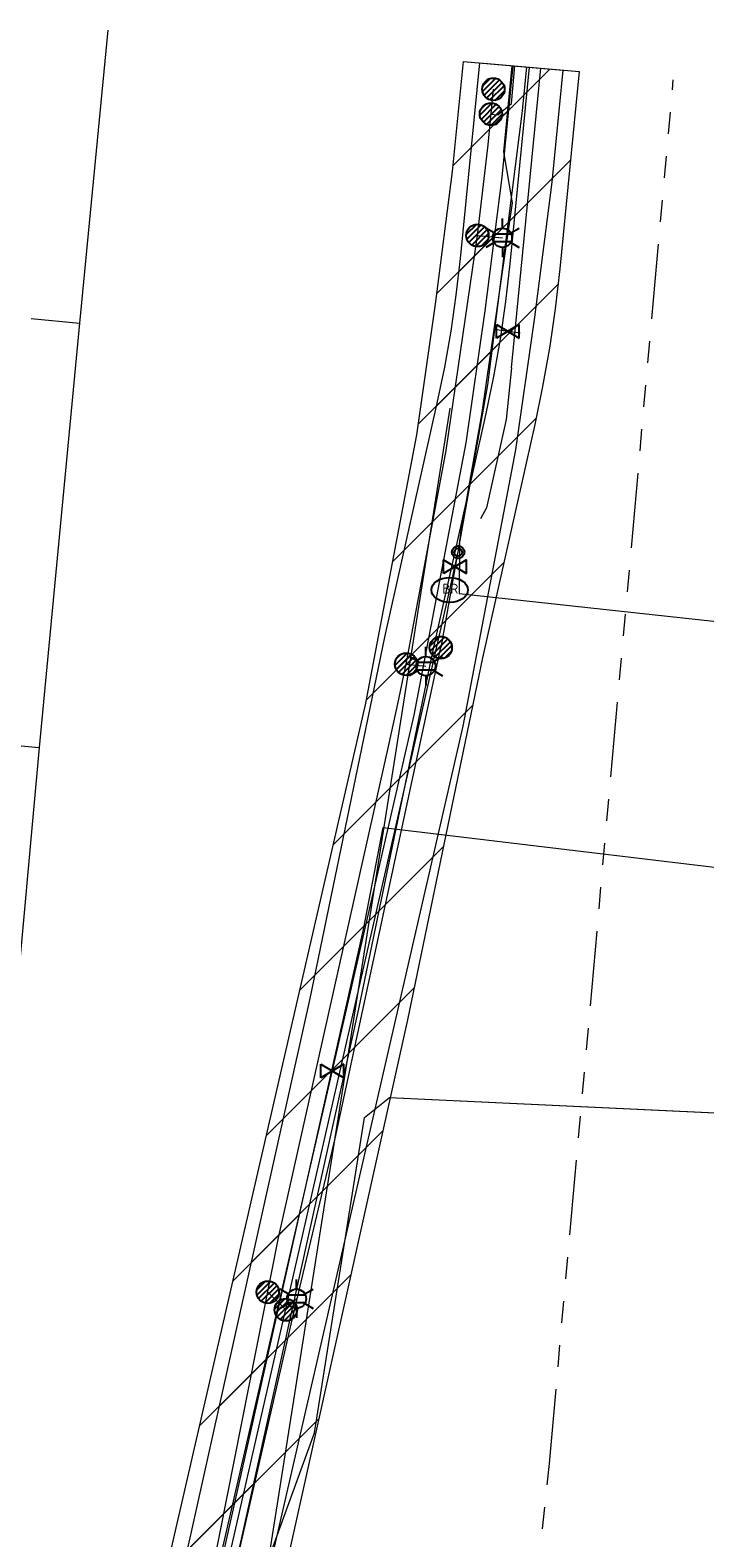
# Model space of a CAD drawing. Header units: metres. Extents: x 197355 to 199157, y 355772 to 356286.
# Tile 207 of 256: x 198036 to 198063, y 356162 to 356223. Entities that reach past the tile are written whole.
import ezdxf
from ezdxf.enums import TextEntityAlignment as Align
from ezdxf.lldxf.tags import DXFTag

# ---------------------------------------------------------------- set-up
doc = ezdxf.new("R2010")
doc.units = ezdxf.units.M
doc.linetypes.add('RI-GWA', pattern=[18.45, 6, -1.8, 1.75, -1.8, 1.75, -1.8, 1.75, -1.8])
for name, color, linetype, lineweight in [('B-WE-KL-BRANDSTOF_ENEXISNETBEHEERB.V.-G', 40, 'KL-BRANDSTOF-N', 18), ('B-WE-KL-BRANDSTOF_ENEXISNETBEHEERB.V.-V', 40, 'Continuous', 18), ('B-WE-KL-DATA_HULPSTUK_KPNB.V.-S', 90, 'Continuous', 25), ('B-WE-KL-DATA_KABELBUNDEL_KPNB.V.-G', 90, 'Continuous', 18), ('B-WE-KL-DATA_KABELBUNDEL_ZIGGOB.V.-G', 94, 'Continuous', 18), ('B-WE-KL-DATA_TELECOM_EUROFIBERNEDERLANDB.V.-G', 98, 'KL-TELECOM-ALGEMEEN-N', 18), ('B-WE-KL-DATA_TELECOM_ZIGGOB.V.-G', 94, 'KL-TELECOM-ALGEMEEN-N', 18), ('B-WE-KL-ET_LS_ENEXISNETBEHEERB.V.-G', 190, 'KL-LS-N', 18), ('B-WE-KL-ET_LS_HULPSTUK_ENEXISNETBEHEERB.V.-S', 190, 'Continuous', 25), ('B-WE-KL-ET_LS_KABELBUNDEL_ENEXISNETBEHEERB.V.-G', 190, 'KL-BUNDEL-N', 18), ('B-WE-KL-GAS_HULPSTUK_ENEXISNETBEHEERB.V.-S', 30, 'Continuous', 25), ('B-WE-KL-GAS_LD_ENEXISNETBEHEERB.V.-G', 50, 'KL-GAS-LD-N', 18), ('B-WE-KL-GAS_LD_HOOFDLEIDING_30 MBAR_PVC_250_ENEXISNETBEHEERB.V.-G', 50, 'KL-GAS-LD-N', 18), ('B-WE-KL-WATER_HULPSTUK_NVWATERLEIDINGMAATSCHAPPIJLIMBURG-S', 170, 'Continuous', 25), ('B-WE-KL-WATER_TRANSPORTLEIDING_NVWATERLEIDINGMAATSCHAPPIJLIMBURG-G', 170, 'KL-WATER-TR-N', 18), ('B-WE-RI-GWA_GEMEENTEROERMOND-G', 30, 'RI-GWA', 18)]:
    doc.layers.add(name, color=color, linetype=linetype, lineweight=lineweight)
doc.styles.add('NLCS-ISO', font='NLCS-ISO.ttf')
doc.styles.get("Standard").update_dxf_attribs({"font": 'isocp.shx'})
tags = doc.linetypes.add('KL-BRANDSTOF-N', pattern='A,4,-0.5,[105,NLCS.SHX,S=0.5,R=0,X=0.75,Y=0],-2,4,-1,["B",Standard,S=1,R=0,X=-0.15,Y=-0.5],-1.5', length=13).pattern_tags.tags
tags[18] = DXFTag(74, 10)
doc.linetypes.add('KL-BUNDEL-N', pattern='A,28,-5,[103,NLCS.SHX,S=1.25,R=0,X=0,Y=0],-5,[103,NLCS.SHX,S=1.25,R=0,X=0,Y=0],-5,[103,NLCS.SHX,S=1.25,R=0,X=0,Y=0],-5,[103,NLCS.SHX,S=1.25,R=0,X=0,Y=0],-5', length=53)
tags = doc.linetypes.add('KL-GAS-LD-N', pattern='A,4,-1,[69,NLCS.SHX,S=0.5,R=0,X=0,Y=0],-1,4,-1,["L",Standard,S=1,R=0,X=0.25,Y=-0.5],-2', length=13).pattern_tags.tags
tags[18] = DXFTag(74, 10)
tags = doc.linetypes.add('KL-LS-N', pattern='A,4,-1,[103,NLCS.SHX,S=0.75,R=0,X=0,Y=0],-1,4,-1,["L",Standard,S=1,R=0,X=0,Y=-0.5],-2', length=13).pattern_tags.tags
tags[18] = DXFTag(74, 10)
doc.linetypes.add('KL-TELECOM-ALGEMEEN-N', pattern='A,7,-1,[101,NLCS.SHX,S=0.5,R=0,X=0,Y=0],-1', length=9)
doc.linetypes.add('KL-WATER-TR-N', pattern='A,7,-0.5,[168,NLCS.SHX,S=0.75,R=0,X=0.75,Y=0],-2,[168,NLCS.SHX,S=0.75,R=0,X=0.75,Y=0],-2', length=11.5)

# ---------------------------------------------------------------- blocks, each defined once
blk = doc.blocks.new('SKL-ET_HULP_MOF-SO')
h = blk.add_hatch()
h.set_pattern_fill('ANSI31', color=256, scale=6, style=0)
h.set_pattern_definition([(45, (-2.25, -126.982), (-0.53033, 0.53033), [])])
edge = h.paths.add_edge_path()
edge.add_arc((0, 0), 2.25, 0, 360)
at = {"linetype": 'Continuous'}
blk.add_circle((0, 0), 2.25, dxfattribs=at)
blk = doc.blocks.new('SKL-WTB_HULP_AFSLUITER-SO')
for p, q in [((2.3, 1.37), (-2.3, -1.37)), ((-2.3, 1.37), (2.3, -1.37)), ((2.3, -1.37), (2.3, 1.37))]:
    blk.add_line(p, q)
at = {"ltscale": 0.1}
blk.add_line((-2.3, -1.37), (-2.3, 1.37), dxfattribs=at)
blk = doc.blocks.new('B-SIE-WEG_LICHTMAST-SO')
at = {"ltscale": 0.1}
for p, q in [((0, 0.386), (0, 0.772)), ((-0.334, 0.193), (-0.668, 0.386)), ((0.334, 0.193), (0.668, 0.386)), ((-0.334, -0.193), (-0.668, -0.386)), ((0, -0.386), (0, -0.772)), ((0.334, -0.193), (0.668, -0.386))]:
    blk.add_line(p, q, dxfattribs=at)
at = {"flags": 128}
for points in [[(-0.354, 0.152), (0.354, 0.152)], [(-0.354, -0.152), (0.354, -0.152)]]:
    blk.add_lwpolyline(points, dxfattribs=at)
at = {"ltscale": 0.1}
blk.add_circle((0, 0), 0.386, dxfattribs=at)
at = {"style": 'NLCS-ISO'}
blk.add_attdef('TYPE', text='', height=0.549, dxfattribs=at).set_placement((0, 0.772), align=Align.BOTTOM_CENTER)
blk = doc.blocks.new('SIE-WEG_STRAATPOT_BRANDKRAAN-SO')
blk.add_ellipse((0, 0), major_axis=(-0.729, 0), ratio=0.685994)
at = {"style": 'NLCS-ISO'}
blk.add_text('BR', height=0.4, dxfattribs=at).set_placement((-0.298, -0.153))
blk = doc.blocks.new('SIE-WEG_AFVALBAK_TYPE_01')
for radius in [0.25, 0.156]:
    blk.add_circle((0, 0), radius)

msp = doc.modelspace()

# ---------------------------------------------------------------- hatches: boundary and pattern name
at = {"layer": 'B-WE-KL-BRANDSTOF_ENEXISNETBEHEERB.V.-V'}
h = msp.add_hatch(dxfattribs=at)
h.set_pattern_fill('ANSI31', color=256, style=0)
h.paths.add_polyline_path([(198053.017, 356221.54), (198057.002, 356221.189), (198056.558, 356216.696), (198055.865, 356211.274), (198055.105, 356205.95), (198052.993, 356194.861), (198044.59, 356158.312), (198044.532, 356158.109), (198044.435, 356157.877), (198044.31, 356157.657), (198044.156, 356157.455), (198043.98, 356157.275), (198043.781, 356157.117), (198043.565, 356156.986), (198043.335, 356156.884), (198043.093, 356156.812), (198042.842, 356156.77), (198042.59, 356156.761), (198042.339, 356156.783), (198042.092, 356156.837), (198041.852, 356156.922), (198041.628, 356157.036), (198041.417, 356157.178), (198041.228, 356157.344), (198041.061, 356157.534), (198040.918, 356157.744), (198040.804, 356157.969), (198040.719, 356158.208), (198040.665, 356158.455), (198040.642, 356158.705), (198040.651, 356158.959), (198040.692, 356159.208), (198049.087, 356195.722), (198051.152, 356206.561), (198051.899, 356211.793), (198052.581, 356217.12)])
h = msp.add_hatch(dxfattribs=at)
h.set_pattern_fill('ANSI31', color=256, style=0)
h.paths.add_polyline_path([(198053.672, 356221.482), (198057.656, 356221.132), (198056.876, 356213.22), (198056.693, 356211.617), (198056.475, 356210.109), (198056.19, 356208.49), (198055.874, 356206.97), (198053.78, 356197.612), (198050.773, 356183.084), (198045.304, 356158.475), (198045.247, 356158.268), (198045.15, 356158.034), (198045.025, 356157.813), (198044.874, 356157.612), (198044.318, 356156.96), (198044.194, 356156.46), (198044.098, 356156.226), (198043.973, 356156.005), (198043.822, 356155.803), (198043.646, 356155.622), (198043.448, 356155.464), (198043.232, 356155.331), (198043.001, 356155.228), (198042.76, 356155.155), (198042.51, 356155.112), (198042.258, 356155.102), (198042.005, 356155.123), (198041.758, 356155.176), (198041.519, 356155.26), (198041.294, 356155.372), (198041.084, 356155.513), (198040.893, 356155.68), (198040.725, 356155.868), (198040.582, 356156.077), (198040.466, 356156.303), (198040.381, 356156.539), (198040.325, 356156.787), (198040.301, 356157.038), (198040.309, 356157.292), (198040.349, 356157.541), (198040.525, 356158.322), (198040.582, 356158.524), (198040.678, 356158.757), (198040.803, 356158.978), (198040.954, 356159.18), (198041.508, 356159.828), (198046.865, 356183.939), (198049.867, 356198.439), (198051.967, 356207.827), (198052.267, 356209.275), (198052.52, 356210.711), (198052.73, 356212.159), (198052.898, 356213.632)])

# ---------------------------------------------------------------- linework, layer by layer
at = {"layer": 'B-WE-KL-BRANDSTOF_ENEXISNETBEHEERB.V.-G', "ltscale": 0.5, "flags": 128}
for points in [[(198053.017, 356221.54), (198057.002, 356221.189), (198056.558, 356216.696), (198055.865, 356211.274), (198055.105, 356205.95), (198052.993, 356194.861), (198044.59, 356158.312), (198044.532, 356158.109), (198044.435, 356157.877), (198044.31, 356157.657), (198044.156, 356157.455), (198043.98, 356157.275), (198043.781, 356157.117), (198043.565, 356156.986), (198043.335, 356156.884), (198043.093, 356156.812), (198042.842, 356156.77), (198042.59, 356156.761), (198042.339, 356156.783), (198042.092, 356156.837), (198041.852, 356156.922), (198041.628, 356157.036), (198041.417, 356157.178), (198041.228, 356157.344), (198041.061, 356157.534), (198040.918, 356157.744), (198040.804, 356157.969), (198040.719, 356158.208), (198040.665, 356158.455), (198040.642, 356158.705), (198040.651, 356158.959), (198040.692, 356159.208), (198049.087, 356195.722), (198051.152, 356206.561), (198051.899, 356211.793), (198052.581, 356217.12), (198053.017, 356221.54)], [(198053.672, 356221.482), (198057.656, 356221.132), (198056.876, 356213.22), (198056.693, 356211.617), (198056.475, 356210.109), (198056.19, 356208.49), (198055.874, 356206.97), (198053.78, 356197.612), (198050.773, 356183.084), (198045.304, 356158.475), (198045.247, 356158.268), (198045.15, 356158.034), (198045.025, 356157.813), (198044.874, 356157.612), (198044.318, 356156.96), (198044.194, 356156.46), (198044.098, 356156.226), (198043.973, 356156.005), (198043.822, 356155.803), (198043.646, 356155.622), (198043.448, 356155.464), (198043.232, 356155.331), (198043.001, 356155.228), (198042.76, 356155.155), (198042.51, 356155.112), (198042.258, 356155.102), (198042.005, 356155.123), (198041.758, 356155.176), (198041.519, 356155.26), (198041.294, 356155.372), (198041.084, 356155.513), (198040.893, 356155.68), (198040.725, 356155.868), (198040.582, 356156.077), (198040.466, 356156.303), (198040.381, 356156.539), (198040.325, 356156.787), (198040.301, 356157.038), (198040.309, 356157.292), (198040.349, 356157.541), (198040.525, 356158.322), (198040.582, 356158.524), (198040.678, 356158.757), (198040.803, 356158.978), (198040.954, 356159.18), (198041.508, 356159.828), (198046.865, 356183.939), (198049.867, 356198.439), (198051.967, 356207.827), (198052.267, 356209.275), (198052.52, 356210.711), (198052.73, 356212.159), (198052.898, 356213.632), (198053.672, 356221.482)]]:
    msp.add_lwpolyline(points, close=True, dxfattribs=at)
at = {"layer": 'B-WE-KL-DATA_KABELBUNDEL_KPNB.V.-G', "ltscale": 0.5, "flags": 128}
for points in [[(198055.551, 356221.317), (198055.373, 356219.558), (198053.978, 356208.556), (198052.106, 356198.018)], [(198030.547, 356155.297), (198031.053, 356155.249), (198030.911, 356153.757), (198041.959, 356152.731), (198046.099, 356170.864), (198047.876, 356178.324), (198052.106, 356198.018)]]:
    msp.add_lwpolyline(points, dxfattribs=at)
at = {"layer": 'B-WE-KL-DATA_KABELBUNDEL_ZIGGOB.V.-G', "ltscale": 0.5, "flags": 128}
for points in [[(198038.748, 356222.795), (198037.62, 356211.042)], [(198035.681, 356211.228), (198037.62, 356211.042)], [(198037.62, 356211.042), (198035.998, 356194.007)], [(198034.105, 356194.179), (198035.998, 356194.007)], [(198035.998, 356194.007), (198034.97, 356182.667)], [(198040.509, 356148.558), (198047.045, 356166.511), (198049.052, 356179.167), (198050.047, 356179.962), (198068.787, 356179.08)]]:
    msp.add_lwpolyline(points, dxfattribs=at)
at = {"layer": 'B-WE-KL-DATA_TELECOM_EUROFIBERNEDERLANDB.V.-G', "ltscale": 0.5, "flags": 128}
for points in [[(198036.1, 356141.5), (198037.4, 356142.3), (198039.3, 356144.8), (198039.8, 356146.2), (198040.5, 356148.8), (198049, 356186.7), (198049.8, 356190.8), (198068.1, 356188.6), (198068.4, 356191.2), (198068.6, 356207.3), (198069.583, 356220.083)], [(198036.1, 356141.5), (198037.4, 356142.3), (198038.7, 356144), (198039.3, 356144.8), (198039.8, 356146.2), (198040.5, 356148.8), (198049, 356186.7), (198049.8, 356190.8), (198068.1, 356188.6), (198068.4, 356191.2), (198068.6, 356207.3), (198069.583, 356220.083)], [(198036.1, 356141.5), (198037.4, 356142.3), (198038.7, 356144), (198039.3, 356144.8), (198039.8, 356146.2), (198040.5, 356148.8), (198049, 356186.7), (198049.8, 356190.8), (198068.1, 356188.6), (198068.4, 356191.2), (198068.6, 356207.3), (198069.583, 356220.083)]]:
    msp.add_lwpolyline(points, dxfattribs=at)
at = {"layer": 'B-WE-KL-DATA_TELECOM_ZIGGOB.V.-G', "ltscale": 0.5, "flags": 128}
msp.add_lwpolyline([(197960.229, 356145.719), (197960.186, 356145.221), (197980.594, 356143.345), (197980.563, 356143.048), (197981.238, 356140.574), (197987.414, 356140.006), (197999.626, 356139.775), (198004.519, 356139.536), (198016.844, 356138.914), (198028.993, 356139.065), (198030.88, 356139.187), (198032.622, 356139.456), (198033.553, 356139.709), (198034.594, 356140.217), (198035.601, 356140.815), (198036.544, 356141.51), (198037.517, 356142.402), (198038.335, 356143.332), (198038.925, 356144.21), (198039.277, 356144.87), (198039.654, 356145.779), (198040.351, 356148.229), (198040.417, 356148.405), (198040.509, 356148.558), (198047.045, 356166.511), (198049.052, 356179.167), (198050.047, 356179.962), (198073.668, 356178.85), (198075.487, 356177.147), (198075.669, 356163.335), (198075.577, 356160.145), (198085.273, 356159.252), (198087.095, 356160.258), (198087.691, 356162.003), (198087.916, 356164.036), (198093.97, 356163.366)], dxfattribs=at)
at = {"layer": 'B-WE-KL-ET_LS_ENEXISNETBEHEERB.V.-G', "ltscale": 0.5, "flags": 128}
for points in [[(198054.12, 356219.428), (198054.392, 356219.402), (198054.937, 356219.853), (198055.08, 356221.358)], [(198018.935, 356147.047), (198018.297, 356140.341), (198018.572, 356139.496), (198019.381, 356139.129), (198021.774, 356139.188), (198031.644, 356139.02), (198036.653, 356141.268), (198039.646, 356145.871), (198042.357, 356158), (198045.599, 356174.336), (198050.032, 356194.167), (198050.381, 356195.758), (198050.718, 356197.351), (198052.32, 356205.926), (198053.577, 356214.559), (198053.797, 356216.375), (198054.001, 356218.193), (198054.215, 356220.422)], [(198053.577, 356214.559), (198054.577, 356214.464)], [(198050.718, 356197.351), (198051.504, 356197.276)], [(198045.165, 356172.15), (198045.89, 356171.45)], [(198045.89, 356171.45), (198046.32, 356171.89)]]:
    msp.add_lwpolyline(points, dxfattribs=at)
at = {"layer": 'B-WE-KL-ET_LS_KABELBUNDEL_ENEXISNETBEHEERB.V.-G', "ltscale": 0.5, "flags": 128}
msp.add_lwpolyline([(198026.207, 356139.112), (198031.644, 356139.02), (198036.653, 356141.268), (198039.646, 356145.871), (198042.357, 356158), (198045.599, 356174.336), (198050.032, 356194.167), (198050.381, 356195.758), (198050.718, 356197.351), (198052.32, 356205.926), (198053.577, 356214.559), (198053.797, 356216.375), (198054.001, 356218.193), (198054.215, 356220.422)], dxfattribs=at)
at = {"layer": 'B-WE-KL-GAS_LD_ENEXISNETBEHEERB.V.-G', "ltscale": 0.5, "flags": 128}
msp.add_lwpolyline([(198042.641, 356158.76), (198051.044, 356195.309), (198053.125, 356206.233), (198053.881, 356211.528), (198054.568, 356216.893), (198055.01, 356221.364)], dxfattribs=at)
at = {"layer": 'B-WE-KL-GAS_LD_HOOFDLEIDING_30 MBAR_PVC_250_ENEXISNETBEHEERB.V.-G', "ltscale": 0.5, "flags": 128}
msp.add_lwpolyline([(198042.3, 356157.101), (198042.476, 356157.882), (198043.352, 356158.909), (198044.108, 356162.243), (198048.82, 356183.518), (198051.825, 356198.033), (198053.922, 356207.406), (198054.232, 356208.897), (198054.496, 356210.396), (198054.714, 356211.903), (198054.886, 356213.416), (198055.664, 356221.307)], dxfattribs=at)
at = {"layer": 'B-WE-KL-WATER_TRANSPORTLEIDING_NVWATERLEIDINGMAATSCHAPPIJLIMBURG-G', "ltscale": 0.5, "flags": 128}
for points in [[(198054.251, 356210.783), (198054.985, 356215.866), (198054.629, 356217.918), (198054.967, 356221.368)], [(198055.085, 356210.744), (198056.119, 356221.267)], [(198052.805, 356201.847), (198052.851, 356202.185), (198052.92, 356202.696), (198053.771, 356207.456), (198054.251, 356210.783)], [(198055.291, 356210.633), (198054.796, 356210.705), (198054.251, 356210.783)], [(198054.938, 356209.251), (198055.085, 356210.744)], [(198054.938, 356209.251), (198054.734, 356207.171)], [(198043.541, 356150.84), (198052.477, 356207.63)], [(198054.734, 356207.171), (198053.942, 356203.627), (198053.706, 356203.186)], [(198052.851, 356202.185), (198052.851, 356202.135), (198052.848, 356200.185), (198084.193, 356196.783)], [(198041.384, 356151.711), (198052.465, 356200.334), (198052.674, 356201.261), (198052.805, 356201.847)]]:
    msp.add_lwpolyline(points, dxfattribs=at)
at = {"layer": 'B-WE-RI-GWA_GEMEENTEROERMOND-G', "ltscale": 0.5, "flags": 128}
for points in [[(198056.461, 356165.272), (198061.432, 356220.799)], [(198052.037, 356122.065), (198056.461, 356165.272)]]:
    msp.add_lwpolyline(points, dxfattribs=at)

# ---------------------------------------------------------------- block references
at = {"layer": 'B-WE-KL-DATA_HULPSTUK_KPNB.V.-S', "xscale": 0.2, "yscale": 0.2, "zscale": 0.2}
msp.add_blockref('SKL-ET_HULP_MOF-SO', (198052.106, 356198.018), dxfattribs=at)
msp.add_blockref('SKL-ET_HULP_MOF-SO', (198052.106, 356198.018), dxfattribs=at)
at = {"layer": 'B-WE-KL-ET_LS_HULPSTUK_ENEXISNETBEHEERB.V.-S', "xscale": 0.2, "yscale": 0.2, "zscale": 0.2}
for p in [(198054.215, 356220.422), (198054.12, 356219.428), (198053.577, 356214.559), (198050.718, 356197.351), (198045.165, 356172.15), (198045.89, 356171.45)]:
    msp.add_blockref('SKL-ET_HULP_MOF-SO', p, dxfattribs=at)
at = {"layer": 'B-WE-KL-ET_LS_HULPSTUK_ENEXISNETBEHEERB.V.-S'}
for p in [(198054.577, 356214.464), (198051.504, 356197.276), (198046.32, 356171.89)]:
    msp.add_blockref('B-SIE-WEG_LICHTMAST-SO', p, dxfattribs=at)
at = {"layer": 'B-WE-KL-GAS_HULPSTUK_ENEXISNETBEHEERB.V.-S', "xscale": 0.2, "yscale": 0.2, "zscale": 0.2}
msp.add_blockref('SKL-WTB_HULP_AFSLUITER-SO', (198047.761, 356181.028), dxfattribs=at)
at = {"layer": 'B-WE-KL-WATER_HULPSTUK_NVWATERLEIDINGMAATSCHAPPIJLIMBURG-S', "xscale": 0.2, "yscale": 0.2, "zscale": 0.2}
for p in [(198054.796, 356210.705), (198052.674, 356201.261)]:
    msp.add_blockref('SKL-WTB_HULP_AFSLUITER-SO', p, dxfattribs=at)
at = {"layer": 'B-WE-KL-WATER_HULPSTUK_NVWATERLEIDINGMAATSCHAPPIJLIMBURG-S'}
for name, p in [('SIE-WEG_AFVALBAK_TYPE_01', (198052.805, 356201.847)), ('SIE-WEG_STRAATPOT_BRANDKRAAN-SO', (198052.465, 356200.334))]:
    msp.add_blockref(name, p, dxfattribs=at)

doc.saveas('drawing.dxf')
